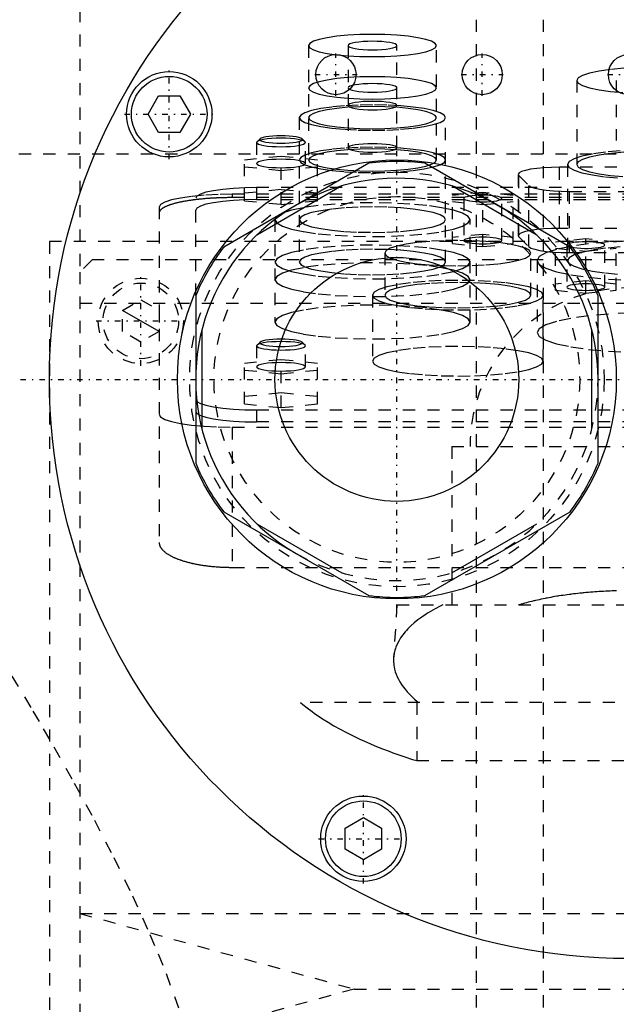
# Model space of a CAD drawing. Extents: x -120 to 120, y -123 to 443.
# Tile 6 of 9: x -50 to -1, y 249 to 330. Entities that reach past the tile are written whole.
import ezdxf

# ---------------------------------------------------------------- set-up
doc = ezdxf.new("R2010")
doc.units = 0
doc.linetypes.add('CENTER', pattern=[1.5, 0.45, -0.5, 0.05, -0.5])
doc.linetypes.add('DASHED', pattern=[2, 1, -1])
for name, color, linetype in [('AM_0', 7, 'CONTINUOUS'), ('AM_10', 7, 'CONTINUOUS'), ('AM_3', 7, 'DASHED'), ('AM_7', 7, 'CENTER')]:
    doc.layers.add(name, color=color, linetype=linetype)

msp = doc.modelspace()

# ---------------------------------------------------------------- linework, layer by layer
at = {"layer": 'AM_0', "color": 7, "linetype": 'CONTINUOUS'}
for p, q in [((-39.404, 321.75), (-38.538, 323.25)), ((-38.538, 323.25), (-36.806, 323.25)), ((-36.806, 323.25), (-35.94, 321.75)), ((-38.538, 320.25), (-39.404, 321.75)), ((-35.94, 321.75), (-36.806, 320.25)), ((-36.806, 320.25), (-38.538, 320.25)), ((-21.296, 317.727), (-33.204, 310.852)), ((-4.796, 310.852), (-16.704, 317.727)), ((-23.509, 315.872), (-30.491, 311.841)), ((-7.509, 311.841), (-14.491, 315.872)), ((-35.5, 306.875), (-35.5, 293.125)), ((-2.5, 293.125), (-2.5, 306.875)), ((-35, 304.031), (-35, 295.969)), ((-3, 295.969), (-3, 304.031)), ((-33.204, 289.148), (-21.296, 282.273)), ((-16.704, 282.273), (-4.796, 289.148)), ((-30.491, 288.159), (-23.509, 284.128)), ((-14.491, 284.128), (-7.509, 288.159)), ((-23.25, 263.194), (-21.75, 264.06)), ((-21.75, 264.06), (-20.25, 263.194)), ((-23.25, 261.462), (-23.25, 263.194)), ((-20.25, 263.194), (-20.25, 261.462)), ((-21.75, 260.596), (-23.25, 261.462)), ((-20.25, 261.462), (-21.75, 260.596))]:
    msp.add_line(p, q, dxfattribs=at)
for centre, radius in [((0, 300), 47.5), ((-24, 325), 1.65), ((-12, 325), 1.65), ((0, 325), 1.65), ((-37.672, 321.75), 3.5), ((-37.672, 321.75), 3.1), ((-19, 300), 18), ((-19, 300), 10), ((-21.75, 262.328), 3.5), ((-21.75, 262.328), 3.1)]:
    msp.add_circle(centre, radius, dxfattribs=at)
for radius, start, end in [(17.875, 82.61986, 97.38014), (16.5, 0, 240), (17.875, 142.61986, 157.38014), (17.875, 22.61986, 37.38014), (17.875, 202.61986, 217.38014), (17.875, 322.61986, 337.38014), (17.875, 262.61986, 277.38014)]:
    msp.add_arc((-19, 300), radius, start, end, dxfattribs=at)
at = {"layer": 'AM_10', "color": 7, "linetype": 'CONTINUOUS'}
msp.add_line((-38.5, 303.934), (-41.5, 305.666), dxfattribs=at)
at = {"layer": 'AM_3', "color": 6, "linetype": 'DASHED'}
for p, q in [((-7, 417.5), (-7, -97.5)), ((-12.5, 405.5), (-12.5, -56.5)), ((-45, 356.3), (-45, 308.8)), ((-26.25, 327.383), (-26.25, 318.001)), ((-23, 327.383), (-23, 318.986)), ((-19, 318.986), (-19, 327.383)), ((-15.75, 318.001), (-15.75, 327.383)), ((-4.25, 324.519), (-4.25, 317.625)), ((-1, 324.519), (-1, 319.595)), ((-27, 321.474), (-27, 309.63)), ((-15, 309.63), (-15, 321.474)), ((-30.469, 319.493), (-30.5, 319.432)), ((-30.5, 319.432), (-30.5, 317.709)), ((-30.223, 319.732), (-30.469, 319.493)), ((-26.531, 319.493), (-26.777, 319.732)), ((-26.5, 317.709), (-26.5, 319.432)), ((-50, 318.5), (50, 318.5)), ((-31.5, 318.019), (-28.5, 318.32)), ((-28.5, 318.32), (-25.5, 318.019)), ((-28.5, 314.359), (-28.5, 318.32)), ((-31.5, 314.66), (-31.5, 318.019)), ((-28.5, 317.117), (-31.5, 317.417)), ((-25.5, 317.417), (-28.5, 317.117)), ((-25.5, 314.66), (-25.5, 318.019)), ((-5.648, 312.382), (-5.648, 317.404)), ((15.048, 317.404), (-5.648, 317.404)), ((-5, 317.625), (-5, 309.747)), ((-9.048, 316.814), (-9.048, 311.791)), ((-8.996, 311.689), (-8.996, 316.711)), ((-8.996, 316.711), (-8.185, 315.912)), ((-8.185, 310.89), (-8.185, 315.912)), ((32.5, 315.182), (-32.5, 315.182)), ((-32.5, 315.182), (-32.5, 314.91)), ((-28.5, 315.563), (-31.5, 315.262)), ((-30.5, 315.733), (-30.5, 314.748)), ((30.5, 315.733), (-30.5, 315.733)), ((-25.5, 315.262), (-28.5, 315.563)), ((-11.95, 315.34), (-14.45, 315.089)), ((-14.45, 311.141), (-14.45, 315.089)), ((-11.95, 310.891), (-11.95, 315.34)), ((-9.45, 315.089), (-11.95, 315.34)), ((-9.45, 311.141), (-9.45, 315.089)), ((-4.837, 315.425), (14.237, 315.425)), ((-4.837, 310.402), (-4.837, 315.425)), ((-38.5, 314.14), (-38.5, 286.634)), ((-35.5, 306.875), (-35.5, 314.865)), ((32.5, 314.91), (-32.5, 314.91)), ((-31.5, 314.66), (-28.5, 314.359)), ((-30.5, 314.748), (30.5, 314.748)), ((-28.5, 314.359), (-25.5, 314.66)), ((-14.45, 314.588), (-11.95, 314.337)), ((-13.5, 314.839), (-13.5, 311.392)), ((-11.95, 314.337), (-9.45, 314.588)), ((-10.4, 311.392), (-10.4, 314.839)), ((-29, 313.103), (-29, 304.706)), ((-13, 304.706), (-13, 313.103)), ((-11.95, 311.893), (-14.45, 311.642)), ((-9.45, 311.642), (-11.95, 311.893)), ((15.048, 312.382), (-5.648, 312.382)), ((-47.497, 311.3), (-47.497, 218.3)), ((47.497, 311.3), (-47.497, 311.3)), ((-14.45, 311.141), (-11.95, 310.891)), ((-11.95, 310.891), (-9.45, 311.141)), ((-8.996, 311.689), (-8.185, 310.89)), ((-3.5, 311.52), (-6, 311.269)), ((-6, 307.321), (-6, 311.269)), ((-5.05, 311.018), (-5.05, 307.572)), ((-5.05, 311.018), (-5.044, 310.995)), ((-3.5, 307.07), (-3.5, 311.52)), ((-1, 311.269), (-3.5, 311.52)), ((-1.95, 307.572), (-1.95, 311.018)), ((-1, 307.321), (-1, 311.269)), ((-20, 310.357), (-20, 306.91)), ((-8, 306.91), (-8, 310.357)), ((-6, 310.768), (-3.5, 310.517)), ((-4.837, 310.402), (14.237, 310.402)), ((-3.5, 310.517), (-1, 310.768)), ((-44, 309.8), (-45, 308.8)), ((43, 309.8), (-44, 309.8)), ((-7.5, 309.747), (-7.5, 303.838)), ((-45, 308.8), (-45, 221.8)), ((-3.5, 308.073), (-6, 307.822)), ((-1, 307.822), (-3.5, 308.073)), ((-21, 306.91), (-21, 301.494)), ((-7, 301.494), (-7, 306.91)), ((-6, 307.321), (-3.5, 307.07)), ((-3.5, 307.07), (-1, 307.321)), ((-45, 306.25), (45, 306.25)), ((-45, 306.25), (0, 306.25)), ((-41.5, 305.666), (-40, 306.532)), ((-40, 306.532), (-38.5, 305.666)), ((-41.5, 303.934), (-41.5, 305.666)), ((-38.5, 305.666), (-38.5, 303.934)), ((-40, 303.068), (-41.5, 303.934)), ((-38.5, 303.934), (-40, 303.068)), ((-30.223, 303.056), (-30.469, 302.817)), ((-26.531, 302.817), (-26.777, 303.056)), ((-30.469, 302.817), (-30.5, 302.756)), ((-30.5, 302.756), (-30.5, 301.032)), ((-26.5, 301.032), (-26.5, 302.756)), ((-31.5, 301.342), (-28.5, 301.643)), ((-31.5, 297.99), (-31.5, 301.342)), ((-28.5, 301.643), (-25.5, 301.342)), ((-28.5, 297.689), (-28.5, 301.643)), ((-25.5, 297.99), (-25.5, 301.342)), ((-28.5, 300.44), (-31.5, 300.741)), ((-25.5, 300.741), (-28.5, 300.44)), ((-28.5, 298.892), (-31.5, 298.591)), ((-25.5, 298.591), (-28.5, 298.892)), ((-31.5, 297.99), (-28.5, 297.689)), ((-28.5, 297.689), (-25.5, 297.99)), ((-30.5, 297.5), (-30.5, 296.515)), ((-30.5, 297.5), (30.5, 297.5)), ((30.5, 296.515), (-30.5, 296.515)), ((-32.5, 296.081), (32.5, 296.081)), ((-32.5, 296.081), (-32.5, 284.586)), ((-14.5, 294.5), (-14.5, 281.5)), ((-14.5, 294.5), (14.5, 294.5)), ((-32.5, 284.586), (32.5, 284.586)), ((-19, 281.5), (-19.272, 277.154)), ((-19, 281.5), (19, 281.5)), ((26.891, 273.5), (-26.891, 273.5)), ((-17.375, 273.5), (-17.375, 268.733)), ((-17.375, 268.733), (17.375, 268.733)), ((-45, 256.2), (-22.5, 250)), ((-45, 256.2), (45, 256.2)), ((-22.5, 250), (-45, 243.8)), ((-22.5, 250), (22.5, 250))]:
    msp.add_line(p, q, dxfattribs=at)
for points in [[(-26.25, 327.383), (-26.149, 327.205), (-25.85, 327.034), (-25.365, 326.876), (-24.712, 326.738), (-23.917, 326.625), (-23.009, 326.541), (-22.024, 326.489), (-21, 326.471), (-19.976, 326.489), (-18.991, 326.541), (-18.083, 326.625), (-17.288, 326.738), (-16.635, 326.876), (-16.15, 327.034), (-15.851, 327.205), (-15.75, 327.383), (-15.851, 327.561), (-16.15, 327.732), (-16.635, 327.889), (-17.288, 328.028), (-18.083, 328.141), (-18.991, 328.225), (-19.976, 328.277), (-21, 328.295), (-22.024, 328.277), (-23.009, 328.225), (-23.917, 328.141), (-24.712, 328.028), (-25.365, 327.889), (-25.85, 327.732), (-26.149, 327.561)], [(-23, 327.383), (-22.962, 327.315), (-22.848, 327.25), (-22.663, 327.19), (-22.414, 327.137), (-22.111, 327.094), (-21.765, 327.062), (-21.39, 327.042), (-21, 327.036), (-20.61, 327.042), (-20.235, 327.062), (-19.889, 327.094), (-19.586, 327.137), (-19.337, 327.19), (-19.152, 327.25), (-19.038, 327.315), (-19, 327.383), (-19.038, 327.451), (-19.152, 327.516), (-19.337, 327.576), (-19.586, 327.628), (-19.889, 327.672), (-20.235, 327.704), (-20.61, 327.723), (-21, 327.73), (-21.39, 327.723), (-21.765, 327.704), (-22.111, 327.672), (-22.414, 327.628), (-22.663, 327.576), (-22.848, 327.516), (-22.962, 327.451)], [(-26.25, 323.91), (-26.149, 323.732), (-25.85, 323.561), (-25.365, 323.403), (-24.712, 323.265), (-23.917, 323.152), (-23.009, 323.068), (-22.024, 323.016), (-21, 322.998), (-19.976, 323.016), (-18.991, 323.068), (-18.083, 323.152), (-17.288, 323.265), (-16.635, 323.403), (-16.15, 323.561), (-15.851, 323.732), (-15.75, 323.91), (-15.851, 324.088), (-16.15, 324.259), (-16.635, 324.416), (-17.288, 324.555), (-18.083, 324.668), (-18.991, 324.752), (-19.976, 324.804), (-21, 324.822), (-22.024, 324.804), (-23.009, 324.752), (-23.917, 324.668), (-24.712, 324.555), (-25.365, 324.416), (-25.85, 324.259), (-26.149, 324.088)], [(-23, 323.91), (-22.962, 323.842), (-22.848, 323.777), (-22.663, 323.717), (-22.414, 323.664), (-22.111, 323.621), (-21.765, 323.589), (-21.39, 323.569), (-21, 323.563), (-20.61, 323.569), (-20.235, 323.589), (-19.889, 323.621), (-19.586, 323.664), (-19.337, 323.717), (-19.152, 323.777), (-19.038, 323.842), (-19, 323.91), (-19.038, 323.978), (-19.152, 324.043), (-19.337, 324.103), (-19.586, 324.155), (-19.889, 324.199), (-20.235, 324.231), (-20.61, 324.251), (-21, 324.257), (-21.39, 324.251), (-21.765, 324.231), (-22.111, 324.199), (-22.414, 324.155), (-22.663, 324.103), (-22.848, 324.043), (-22.962, 323.978)], [(-27, 321.474), (-26.885, 321.271), (-26.543, 321.075), (-25.989, 320.895), (-25.243, 320.737), (-24.333, 320.608), (-23.296, 320.511), (-22.171, 320.452), (-21, 320.432), (-19.829, 320.452), (-18.704, 320.511), (-17.667, 320.608), (-16.757, 320.737), (-16.011, 320.895), (-15.457, 321.075), (-15.115, 321.271), (-15, 321.474), (-15.115, 321.677), (-15.457, 321.873), (-16.011, 322.053), (-16.757, 322.211), (-17.667, 322.34), (-18.704, 322.437), (-19.829, 322.496), (-21, 322.516), (-22.171, 322.496), (-23.296, 322.437), (-24.333, 322.34), (-25.243, 322.211), (-25.989, 322.053), (-26.543, 321.873), (-26.885, 321.677)], [(-26.25, 321.474), (-26.149, 321.296), (-25.85, 321.125), (-25.365, 320.968), (-24.712, 320.829), (-23.917, 320.716), (-23.009, 320.632), (-22.024, 320.58), (-21, 320.562), (-19.976, 320.58), (-18.991, 320.632), (-18.083, 320.716), (-17.288, 320.829), (-16.635, 320.968), (-16.15, 321.125), (-15.851, 321.296), (-15.75, 321.474), (-15.851, 321.652), (-16.15, 321.823), (-16.635, 321.981), (-17.288, 322.119), (-18.083, 322.232), (-18.991, 322.316), (-19.976, 322.368), (-21, 322.386), (-22.024, 322.368), (-23.009, 322.316), (-23.917, 322.232), (-24.712, 322.119), (-25.365, 321.981), (-25.85, 321.823), (-26.149, 321.652)], [(-23, 322.459), (-22.962, 322.391), (-22.848, 322.326), (-22.663, 322.266), (-22.414, 322.213), (-22.111, 322.17), (-21.765, 322.138), (-21.39, 322.118), (-21, 322.112), (-20.61, 322.118), (-20.235, 322.138), (-19.889, 322.17), (-19.586, 322.213), (-19.337, 322.266), (-19.152, 322.326), (-19.038, 322.391), (-19, 322.459), (-19.038, 322.527), (-19.152, 322.592), (-19.337, 322.652), (-19.586, 322.704), (-19.889, 322.748), (-20.235, 322.78), (-20.61, 322.799), (-21, 322.806), (-21.39, 322.799), (-21.765, 322.78), (-22.111, 322.748), (-22.414, 322.704), (-22.663, 322.652), (-22.848, 322.592), (-22.962, 322.527)], [(-26.75, 319.678), (-26.784, 319.738), (-26.883, 319.795), (-27.045, 319.847), (-27.263, 319.893), (-27.528, 319.931), (-27.83, 319.959), (-28.159, 319.976), (-28.5, 319.982), (-28.841, 319.976), (-29.17, 319.959), (-29.472, 319.931), (-29.737, 319.893), (-29.955, 319.847), (-30.117, 319.795), (-30.216, 319.738), (-30.25, 319.678), (-30.216, 319.619), (-30.117, 319.562), (-29.955, 319.51), (-29.737, 319.464), (-29.472, 319.426), (-29.17, 319.398), (-28.841, 319.38), (-28.5, 319.375), (-28.159, 319.38), (-27.83, 319.398), (-27.528, 319.426), (-27.263, 319.464), (-27.045, 319.51), (-26.883, 319.562), (-26.784, 319.619)], [(-27, 318.001), (-26.885, 317.798), (-26.543, 317.602), (-25.989, 317.422), (-25.243, 317.264), (-24.333, 317.135), (-23.296, 317.038), (-22.171, 316.979), (-21, 316.959), (-19.829, 316.979), (-18.704, 317.038), (-17.667, 317.135), (-16.757, 317.264), (-16.011, 317.422), (-15.457, 317.602), (-15.115, 317.798), (-15, 318.001), (-15.115, 318.204), (-15.457, 318.4), (-16.011, 318.58), (-16.757, 318.738), (-17.667, 318.867), (-18.704, 318.964), (-19.829, 319.023), (-21, 319.043), (-22.171, 319.023), (-23.296, 318.964), (-24.333, 318.867), (-25.243, 318.738), (-25.989, 318.58), (-26.543, 318.4), (-26.885, 318.204)], [(-23, 318.986), (-22.962, 318.918), (-22.848, 318.853), (-22.663, 318.793), (-22.414, 318.74), (-22.111, 318.697), (-21.765, 318.665), (-21.39, 318.645), (-21, 318.639), (-20.61, 318.645), (-20.235, 318.665), (-19.889, 318.697), (-19.586, 318.74), (-19.337, 318.793), (-19.152, 318.853), (-19.038, 318.918), (-19, 318.986), (-19.038, 319.054), (-19.152, 319.119), (-19.337, 319.179), (-19.586, 319.231), (-19.889, 319.275), (-20.235, 319.307), (-20.61, 319.326), (-21, 319.333), (-21.39, 319.326), (-21.765, 319.307), (-22.111, 319.275), (-22.414, 319.231), (-22.663, 319.179), (-22.848, 319.119), (-22.962, 319.054)], [(-26.25, 318.001), (-26.149, 317.823), (-25.85, 317.652), (-25.365, 317.495), (-24.712, 317.356), (-23.917, 317.243), (-23.009, 317.159), (-22.024, 317.107), (-21, 317.089), (-19.976, 317.107), (-18.991, 317.159), (-18.083, 317.243), (-17.288, 317.356), (-16.635, 317.495), (-16.15, 317.652), (-15.851, 317.823), (-15.75, 318.001), (-15.851, 318.179), (-16.15, 318.35), (-16.635, 318.508), (-17.288, 318.646), (-18.083, 318.759), (-18.991, 318.843), (-19.976, 318.895), (-21, 318.913), (-22.024, 318.895), (-23.009, 318.843), (-23.917, 318.759), (-24.712, 318.646), (-25.365, 318.508), (-25.85, 318.35), (-26.149, 318.179)], [(-26.5, 317.709), (-26.538, 317.777), (-26.652, 317.842), (-26.837, 317.902), (-27.086, 317.954), (-27.389, 317.998), (-27.735, 318.03), (-28.11, 318.049), (-28.5, 318.056), (-28.89, 318.049), (-29.265, 318.03), (-29.611, 317.998), (-29.914, 317.954), (-30.163, 317.902), (-30.348, 317.842), (-30.462, 317.777), (-30.5, 317.709), (-30.462, 317.641), (-30.348, 317.576), (-30.163, 317.516), (-29.914, 317.463), (-29.611, 317.42), (-29.265, 317.388), (-28.89, 317.368), (-28.5, 317.362), (-28.11, 317.368), (-27.735, 317.388), (-27.389, 317.42), (-27.086, 317.463), (-26.837, 317.516), (-26.652, 317.576), (-26.538, 317.641)], [(-29, 313.103), (-28.846, 312.832), (-28.391, 312.572), (-27.652, 312.331), (-26.657, 312.121), (-25.445, 311.948), (-24.061, 311.82), (-22.561, 311.741), (-21, 311.714), (-19.439, 311.741), (-17.939, 311.82), (-16.555, 311.948), (-15.343, 312.121), (-14.348, 312.331), (-13.609, 312.572), (-13.154, 312.832), (-13, 313.103), (-13.154, 313.374), (-13.609, 313.635), (-14.348, 313.875), (-15.343, 314.085), (-16.555, 314.258), (-17.939, 314.387), (-19.439, 314.466), (-21, 314.492), (-22.561, 314.466), (-24.061, 314.387), (-25.445, 314.258), (-26.657, 314.085), (-27.652, 313.875), (-28.391, 313.635), (-28.846, 313.374)], [(-27, 313.103), (-26.885, 312.9), (-26.543, 312.704), (-25.989, 312.524), (-25.243, 312.366), (-24.333, 312.237), (-23.296, 312.141), (-22.171, 312.081), (-21, 312.061), (-19.829, 312.081), (-18.704, 312.141), (-17.667, 312.237), (-16.757, 312.366), (-16.011, 312.524), (-15.457, 312.704), (-15.115, 312.9), (-15, 313.103), (-15.115, 313.306), (-15.457, 313.502), (-16.011, 313.682), (-16.757, 313.84), (-17.667, 313.969), (-18.704, 314.066), (-19.829, 314.125), (-21, 314.145), (-22.171, 314.125), (-23.296, 314.066), (-24.333, 313.969), (-25.243, 313.84), (-25.989, 313.682), (-26.543, 313.502), (-26.885, 313.306)], [(-29, 309.63), (-28.846, 309.359), (-28.391, 309.099), (-27.652, 308.858), (-26.657, 308.648), (-25.445, 308.475), (-24.061, 308.347), (-22.561, 308.268), (-21, 308.241), (-19.439, 308.268), (-17.939, 308.347), (-16.555, 308.475), (-15.343, 308.648), (-14.348, 308.858), (-13.609, 309.099), (-13.154, 309.359), (-13, 309.63), (-13.154, 309.901), (-13.609, 310.162), (-14.348, 310.402), (-15.343, 310.613), (-16.555, 310.785), (-17.939, 310.914), (-19.439, 310.993), (-21, 311.019), (-22.561, 310.993), (-24.061, 310.914), (-25.445, 310.785), (-26.657, 310.613), (-27.652, 310.402), (-28.391, 310.162), (-28.846, 309.901)], [(-20, 310.357), (-19.885, 310.154), (-19.543, 309.958), (-18.989, 309.778), (-18.243, 309.62), (-17.333, 309.491), (-16.296, 309.394), (-15.171, 309.335), (-14, 309.315), (-12.829, 309.335), (-11.704, 309.394), (-10.667, 309.491), (-9.757, 309.62), (-9.011, 309.778), (-8.457, 309.958), (-8.115, 310.154), (-8, 310.357), (-8.115, 310.56), (-8.457, 310.756), (-9.011, 310.936), (-9.757, 311.094), (-10.667, 311.223), (-11.704, 311.32), (-12.829, 311.379), (-14, 311.399), (-15.171, 311.379), (-16.296, 311.32), (-17.333, 311.223), (-18.243, 311.094), (-18.989, 310.936), (-19.543, 310.756), (-19.885, 310.56)], [(-10.4, 311.392), (-10.43, 311.444), (-10.518, 311.495), (-10.661, 311.541), (-10.854, 311.582), (-11.089, 311.616), (-11.357, 311.641), (-11.648, 311.656), (-11.95, 311.661), (-12.252, 311.656), (-12.543, 311.641), (-12.811, 311.616), (-13.046, 311.582), (-13.239, 311.541), (-13.382, 311.495), (-13.47, 311.444), (-13.5, 311.392), (-13.47, 311.339), (-13.382, 311.289), (-13.239, 311.242), (-13.046, 311.202), (-12.811, 311.168), (-12.543, 311.143), (-12.252, 311.128), (-11.95, 311.123), (-11.648, 311.128), (-11.357, 311.143), (-11.089, 311.168), (-10.854, 311.202), (-10.661, 311.242), (-10.518, 311.289), (-10.43, 311.339)], [(-27, 309.63), (-26.885, 309.427), (-26.543, 309.231), (-25.989, 309.051), (-25.243, 308.893), (-24.333, 308.764), (-23.296, 308.668), (-22.171, 308.608), (-21, 308.588), (-19.829, 308.608), (-18.704, 308.668), (-17.667, 308.764), (-16.757, 308.893), (-16.011, 309.051), (-15.457, 309.231), (-15.115, 309.427), (-15, 309.63), (-15.115, 309.833), (-15.457, 310.029), (-16.011, 310.209), (-16.757, 310.367), (-17.667, 310.496), (-18.704, 310.593), (-19.829, 310.652), (-21, 310.672), (-22.171, 310.652), (-23.296, 310.593), (-24.333, 310.496), (-25.243, 310.367), (-25.989, 310.209), (-26.543, 310.029), (-26.885, 309.833)], [(-29, 308.179), (-28.846, 307.908), (-28.391, 307.648), (-27.652, 307.408), (-26.657, 307.197), (-25.445, 307.024), (-24.061, 306.896), (-22.561, 306.817), (-21, 306.79), (-19.439, 306.817), (-17.939, 306.896), (-16.555, 307.024), (-15.343, 307.197), (-14.348, 307.408), (-13.609, 307.648), (-13.154, 307.908), (-13, 308.179), (-13.154, 308.45), (-13.609, 308.711), (-14.348, 308.951), (-15.343, 309.162), (-16.555, 309.334), (-17.939, 309.463), (-19.439, 309.542), (-21, 309.568), (-22.561, 309.542), (-24.061, 309.463), (-25.445, 309.334), (-26.657, 309.162), (-27.652, 308.951), (-28.391, 308.711), (-28.846, 308.45)], [(-21, 306.91), (-20.865, 306.673), (-20.467, 306.445), (-19.82, 306.235), (-18.95, 306.051), (-17.889, 305.9), (-16.679, 305.787), (-15.366, 305.718), (-14, 305.695), (-12.634, 305.718), (-11.321, 305.787), (-10.111, 305.9), (-9.05, 306.051), (-8.18, 306.235), (-7.533, 306.445), (-7.135, 306.673), (-7, 306.91), (-7.135, 307.147), (-7.533, 307.375), (-8.18, 307.586), (-9.05, 307.77), (-10.111, 307.921), (-11.321, 308.033), (-12.634, 308.102), (-14, 308.126), (-15.366, 308.102), (-16.679, 308.033), (-17.889, 307.921), (-18.95, 307.77), (-19.82, 307.586), (-20.467, 307.375), (-20.865, 307.147)], [(-20, 306.91), (-19.885, 306.707), (-19.543, 306.511), (-18.989, 306.331), (-18.243, 306.173), (-17.333, 306.044), (-16.296, 305.948), (-15.171, 305.888), (-14, 305.868), (-12.829, 305.888), (-11.704, 305.948), (-10.667, 306.044), (-9.757, 306.173), (-9.011, 306.331), (-8.457, 306.511), (-8.115, 306.707), (-8, 306.91), (-8.115, 307.113), (-8.457, 307.309), (-9.011, 307.489), (-9.757, 307.647), (-10.667, 307.777), (-11.704, 307.873), (-12.829, 307.932), (-14, 307.952), (-15.171, 307.932), (-16.296, 307.873), (-17.333, 307.777), (-18.243, 307.647), (-18.989, 307.489), (-19.543, 307.309), (-19.885, 307.113)], [(-1.95, 307.572), (-1.98, 307.624), (-2.068, 307.675), (-2.211, 307.721), (-2.404, 307.762), (-2.639, 307.795), (-2.907, 307.82), (-3.198, 307.836), (-3.5, 307.841), (-3.802, 307.836), (-4.093, 307.82), (-4.361, 307.795), (-4.596, 307.762), (-4.789, 307.721), (-4.932, 307.675), (-5.02, 307.624), (-5.05, 307.572), (-5.02, 307.519), (-4.932, 307.469), (-4.789, 307.422), (-4.596, 307.381), (-4.361, 307.348), (-4.093, 307.323), (-3.802, 307.308), (-3.5, 307.302), (-3.198, 307.308), (-2.907, 307.323), (-2.639, 307.348), (-2.404, 307.381), (-2.211, 307.422), (-2.068, 307.469), (-1.98, 307.519)], [(-29, 304.706), (-28.846, 304.435), (-28.391, 304.175), (-27.652, 303.935), (-26.657, 303.724), (-25.445, 303.551), (-24.061, 303.423), (-22.561, 303.344), (-21, 303.317), (-19.439, 303.344), (-17.939, 303.423), (-16.555, 303.551), (-15.343, 303.724), (-14.348, 303.935), (-13.609, 304.175), (-13.154, 304.435), (-13, 304.706), (-13.154, 304.977), (-13.609, 305.238), (-14.348, 305.478), (-15.343, 305.689), (-16.555, 305.861), (-17.939, 305.99), (-19.439, 306.069), (-21, 306.096), (-22.561, 306.069), (-24.061, 305.99), (-25.445, 305.861), (-26.657, 305.689), (-27.652, 305.478), (-28.391, 305.238), (-28.846, 304.977)], [(-21, 301.494), (-20.865, 301.257), (-20.467, 301.029), (-19.82, 300.819), (-18.95, 300.634), (-17.889, 300.483), (-16.679, 300.371), (-15.366, 300.302), (-14, 300.278), (-12.634, 300.302), (-11.321, 300.371), (-10.111, 300.483), (-9.05, 300.634), (-8.18, 300.819), (-7.533, 301.029), (-7.135, 301.257), (-7, 301.494), (-7.135, 301.731), (-7.533, 301.959), (-8.18, 302.169), (-9.05, 302.353), (-10.111, 302.505), (-11.321, 302.617), (-12.634, 302.686), (-14, 302.71), (-15.366, 302.686), (-16.679, 302.617), (-17.889, 302.505), (-18.95, 302.353), (-19.82, 302.169), (-20.467, 301.959), (-20.865, 301.731)]]:
    msp.add_lwpolyline(points, close=True, dxfattribs=at)
for points in [[(-0.392, 325.522), (-1.472, 325.422), (-2.419, 325.287), (-3.197, 325.122), (-3.774, 324.934), (-4.13, 324.731), (-4.25, 324.519), (-4.13, 324.307), (-3.774, 324.104), (-3.197, 323.916), (-2.419, 323.752), (-1.472, 323.617), (-0.392, 323.516)], [(-30.5, 319.432), (-30.462, 319.364), (-30.348, 319.299), (-30.163, 319.239), (-29.914, 319.187), (-29.611, 319.143), (-29.265, 319.111), (-28.89, 319.092), (-28.5, 319.085), (-28.11, 319.092), (-27.735, 319.111), (-27.389, 319.143), (-27.086, 319.187), (-26.837, 319.239), (-26.652, 319.299), (-26.538, 319.364), (-26.5, 319.432), (-26.538, 319.5), (-26.652, 319.565), (-26.837, 319.625), (-27.086, 319.678), (-27.389, 319.721), (-27.735, 319.753), (-28.11, 319.773), (-28.5, 319.78)], [(-28.5, 319.78), (-28.896, 319.773), (-29.275, 319.752), (-29.625, 319.719), (-29.93, 319.675), (-30.178, 319.621), (-30.36, 319.56), (-30.469, 319.493)], [(-0.679, 318.749), (-1.889, 318.636), (-2.95, 318.485), (-3.82, 318.301), (-4.467, 318.091), (-4.865, 317.863), (-5, 317.625), (-4.865, 317.388), (-4.467, 317.16), (-3.82, 316.95), (-2.95, 316.766), (-1.889, 316.615), (-0.679, 316.502)], [(-0.392, 318.628), (-1.472, 318.528), (-2.419, 318.393), (-3.197, 318.228), (-3.774, 318.041), (-4.13, 317.837), (-4.25, 317.625), (-4.13, 317.414), (-3.774, 317.21), (-3.197, 317.023), (-2.419, 316.858), (-1.472, 316.723), (-0.392, 316.623)], [(-5.648, 317.404), (-6.303, 317.393), (-6.934, 317.36), (-7.516, 317.307), (-8.029, 317.235), (-8.452, 317.148), (-8.77, 317.048), (-8.971, 316.939), (-9.047, 316.825), (-8.996, 316.711)], [(-8.185, 315.912), (-8.002, 315.799), (-7.693, 315.695), (-7.271, 315.603), (-6.752, 315.527), (-6.158, 315.471), (-5.511, 315.436), (-4.837, 315.425)], [(-32.5, 315.182), (-33.671, 315.162), (-34.796, 315.103), (-35.833, 315.007), (-36.743, 314.877), (-37.489, 314.719), (-38.043, 314.539), (-38.385, 314.344), (-38.5, 314.14)], [(-30.5, 315.733), (-31.475, 315.716), (-32.413, 315.667), (-33.278, 315.587), (-34.036, 315.479), (-34.657, 315.347), (-35.119, 315.197), (-35.404, 315.034), (-35.5, 314.865)], [(-10.489, 314.749), (-10.417, 314.799), (-10.402, 314.851), (-10.445, 314.903), (-10.543, 314.952), (-10.695, 314.997), (-10.893, 315.036), (-11.131, 315.067), (-11.399, 315.09), (-11.688, 315.104), (-11.986, 315.108), (-12.283, 315.102), (-12.568, 315.086), (-12.83, 315.06), (-13.059, 315.027), (-13.246, 314.986), (-13.385, 314.94), (-13.471, 314.89), (-13.5, 314.839)], [(-30.5, 314.748), (-31.475, 314.732), (-32.413, 314.682), (-33.278, 314.602), (-34.036, 314.494), (-34.657, 314.362), (-35.119, 314.212), (-35.404, 314.049), (-35.5, 313.88)], [(-13.5, 314.839), (-13.47, 314.786), (-13.381, 314.735), (-13.237, 314.689), (-13.042, 314.648), (-12.806, 314.614), (-12.536, 314.59), (-12.244, 314.574)], [(-12.244, 314.574), (-11.931, 314.57), (-11.619, 314.576), (-11.32, 314.593), (-11.047, 314.62), (-10.812, 314.656), (-10.623, 314.7), (-10.489, 314.749)], [(-5.648, 312.382), (-6.303, 312.371), (-6.934, 312.338), (-7.516, 312.285), (-8.029, 312.213), (-8.452, 312.125), (-8.77, 312.025), (-8.971, 311.916), (-9.047, 311.803), (-8.996, 311.689)], [(0.147, 311.365), (-1.635, 311.271), (-3.278, 311.119), (-4.718, 310.914), (-5.899, 310.664), (-6.777, 310.378), (-7.317, 310.069), (-7.5, 309.747), (-7.317, 309.425), (-6.777, 309.116), (-5.899, 308.831), (-4.718, 308.581), (-3.278, 308.375), (-1.635, 308.223), (0.147, 308.129)], [(-4.862, 310.89), (-4.689, 310.846), (-4.468, 310.808), (-4.209, 310.779), (-3.922, 310.759), (-3.618, 310.75), (-3.309, 310.751), (-3.008, 310.763), (-2.726, 310.785), (-2.475, 310.816), (-2.265, 310.856), (-2.104, 310.901), (-1.998, 310.952), (-1.952, 311.005), (-1.967, 311.058), (-2.043, 311.11), (-2.177, 311.159), (-2.363, 311.201), (-2.595, 311.237), (-2.862, 311.264), (-3.154, 311.281), (-3.461, 311.287), (-3.769, 311.284), (-4.066, 311.269), (-4.341, 311.245), (-4.582, 311.211), (-4.781, 311.17), (-4.928, 311.123), (-5.019, 311.072), (-5.05, 311.018)], [(-5.044, 310.995), (-4.985, 310.941), (-4.862, 310.89)], [(-8.185, 310.89), (-8.002, 310.777), (-7.693, 310.672), (-7.271, 310.58), (-6.752, 310.505), (-6.158, 310.448), (-5.511, 310.414), (-4.837, 310.402)], [(-0.679, 310.87), (-1.889, 310.758), (-2.95, 310.607), (-3.82, 310.422), (-4.467, 310.212), (-4.865, 309.984), (-5, 309.747), (-4.865, 309.51), (-4.467, 309.282), (-3.82, 309.072), (-2.95, 308.888), (-1.889, 308.736), (-0.679, 308.624)], [(0.147, 305.456), (-1.635, 305.362), (-3.278, 305.21), (-4.718, 305.005), (-5.899, 304.755), (-6.777, 304.469), (-7.317, 304.16), (-7.5, 303.838), (-7.317, 303.516), (-6.777, 303.207), (-5.899, 302.922), (-4.718, 302.672), (-3.278, 302.466), (-1.635, 302.314), (0.147, 302.22)], [(-28.5, 303.103), (-28.896, 303.096), (-29.275, 303.076), (-29.625, 303.043), (-29.93, 302.999), (-30.178, 302.945), (-30.36, 302.883), (-30.469, 302.817)], [(-30.223, 303.056), (-30.25, 302.997), (-30.211, 302.938), (-30.108, 302.882), (-29.945, 302.83), (-29.727, 302.785), (-29.463, 302.748), (-29.163, 302.721), (-28.838, 302.704), (-28.5, 302.698), (-28.162, 302.704), (-27.837, 302.721), (-27.537, 302.748), (-27.273, 302.785), (-27.055, 302.83), (-26.892, 302.882), (-26.789, 302.938), (-26.75, 302.997), (-26.777, 303.056)], [(-26.777, 303.056), (-26.872, 303.114), (-27.032, 303.167), (-27.249, 303.214), (-27.516, 303.253), (-27.821, 303.282), (-28.154, 303.3), (-28.5, 303.306), (-28.846, 303.3), (-29.179, 303.282), (-29.484, 303.253), (-29.751, 303.214), (-29.968, 303.167), (-30.128, 303.114), (-30.223, 303.056)], [(-26.531, 302.817), (-26.64, 302.883), (-26.822, 302.945), (-27.07, 302.999), (-27.375, 303.043), (-27.725, 303.076), (-28.104, 303.096), (-28.5, 303.103)], [(-30.5, 302.756), (-30.462, 302.688), (-30.349, 302.624), (-30.167, 302.564), (-29.921, 302.511), (-29.62, 302.468), (-29.278, 302.436), (-28.906, 302.416), (-28.518, 302.408), (-28.13, 302.414), (-27.755, 302.433), (-27.409, 302.465), (-27.105, 302.507), (-26.853, 302.559), (-26.665, 302.618), (-26.545, 302.682), (-26.5, 302.75), (-26.531, 302.817)], [(-28.5, 301.38), (-28.89, 301.373), (-29.265, 301.353), (-29.611, 301.321), (-29.914, 301.278), (-30.163, 301.225), (-30.348, 301.165), (-30.462, 301.1), (-30.5, 301.032), (-30.462, 300.965), (-30.348, 300.899), (-30.163, 300.839), (-29.914, 300.787), (-29.611, 300.744), (-29.265, 300.711), (-28.89, 300.692), (-28.5, 300.685), (-28.11, 300.692), (-27.735, 300.711), (-27.389, 300.744), (-27.086, 300.787), (-26.837, 300.839), (-26.652, 300.899), (-26.538, 300.965), (-26.5, 301.032)], [(-26.5, 301.032), (-26.538, 301.1), (-26.652, 301.165), (-26.837, 301.225), (-27.086, 301.278), (-27.389, 301.321), (-27.735, 301.353), (-28.11, 301.373), (-28.5, 301.38)], [(-35.5, 298.368), (-35.404, 298.199), (-35.119, 298.036), (-34.657, 297.886), (-34.036, 297.754), (-33.278, 297.646), (-32.413, 297.566), (-31.475, 297.517), (-30.5, 297.5)], [(-35.5, 297.383), (-35.404, 297.214), (-35.119, 297.051), (-34.657, 296.901), (-34.036, 296.769), (-33.278, 296.662), (-32.413, 296.581), (-31.475, 296.532), (-30.5, 296.515)], [(-38.5, 297.123), (-38.385, 296.92), (-38.043, 296.724), (-37.489, 296.544), (-36.743, 296.386), (-35.833, 296.257), (-34.796, 296.16), (-33.671, 296.101), (-32.5, 296.081)]]:
    msp.add_lwpolyline(points, dxfattribs=at)
for points in [[(-32.5, 314.91, 0), (-32.542, 314.91, 0), (-32.626, 314.909, 0), (-32.711, 314.909, 0), (-32.753, 314.909, 0), (-32.795, 314.908, 0), (-32.881, 314.907, 0), (-32.966, 314.906, 0), (-33.052, 314.904, 0), (-33.137, 314.903, 0), (-33.223, 314.901, 0), (-33.266, 314.9, 0), (-33.309, 314.898, 0), (-33.396, 314.896, 0), (-33.482, 314.893, 0), (-33.568, 314.89, 0), (-33.654, 314.887, 0), (-33.74, 314.883, 0), (-33.783, 314.881, 0), (-33.826, 314.879, 0), (-33.912, 314.875, 0), (-33.998, 314.87, 0), (-34.041, 314.868, 0), (-34.083, 314.866, 0), (-34.168, 314.861, 0), (-34.253, 314.855, 0), (-34.296, 314.853, 0), (-34.338, 314.85, 0), (-34.422, 314.844, 0), (-34.506, 314.838, 0), (-34.59, 314.832, 0), (-34.673, 314.825, 0), (-34.756, 314.818, 0), (-34.797, 314.815, 0), (-34.838, 314.811, 0), (-34.919, 314.804, 0), (-35.001, 314.796, 0), (-35.081, 314.789, 0), (-35.161, 314.781, 0), (-35.24, 314.772, 0), (-35.28, 314.768, 0), (-35.319, 314.764, 0), (-35.397, 314.755, 0), (-35.474, 314.746, 0), (-35.551, 314.737, 0), (-35.626, 314.727, 0), (-35.701, 314.717, 0), (-35.738, 314.713, 0), (-35.775, 314.708, 0), (-35.849, 314.697, 0), (-35.921, 314.687, 0), (-35.992, 314.677, 0), (-36.063, 314.666, 0), (-36.133, 314.655, 0), (-36.167, 314.65, 0), (-36.201, 314.644, 0), (-36.269, 314.633, 0), (-36.336, 314.621, 0), (-36.401, 314.61, 0), (-36.466, 314.598, 0), (-36.529, 314.586, 0), (-36.561, 314.58, 0), (-36.592, 314.574, 0), (-36.653, 314.562, 0), (-36.714, 314.55, 0), (-36.743, 314.544, 0), (-36.773, 314.537, 0), (-36.832, 314.525, 0), (-36.89, 314.512, 0), (-36.918, 314.505, 0), (-36.947, 314.499, 0), (-37.004, 314.485, 0), (-37.06, 314.472, 0), (-37.115, 314.458, 0), (-37.17, 314.444, 0), (-37.224, 314.43, 0), (-37.25, 314.423, 0), (-37.277, 314.415, 0), (-37.329, 314.401, 0), (-37.38, 314.386, 0), (-37.43, 314.371, 0), (-37.48, 314.356, 0), (-37.528, 314.34, 0), (-37.552, 314.332, 0), (-37.576, 314.325, 0), (-37.622, 314.309, 0), (-37.668, 314.293, 0), (-37.712, 314.277, 0), (-37.755, 314.26, 0), (-37.797, 314.244, 0), (-37.818, 314.236, 0), (-37.839, 314.227, 0), (-37.878, 314.211, 0), (-37.917, 314.194, 0), (-37.955, 314.177, 0), (-37.991, 314.16, 0), (-38.026, 314.142, 0), (-38.044, 314.134, 0), (-38.06, 314.125, 0), (-38.093, 314.107, 0), (-38.125, 314.09, 0), (-38.155, 314.072, 0), (-38.184, 314.054, 0), (-38.212, 314.036, 0), (-38.225, 314.027, 0), (-38.238, 314.018, 0), (-38.264, 314, 0), (-38.288, 313.982, 0), (-38.299, 313.973, 0), (-38.31, 313.964, 0), (-38.332, 313.946, 0), (-38.352, 313.928, 0), (-38.361, 313.919, 0), (-38.371, 313.909, 0), (-38.388, 313.891, 0), (-38.404, 313.873, 0), (-38.419, 313.854, 0), (-38.433, 313.836, 0), (-38.445, 313.818, 0), (-38.451, 313.808, 0), (-38.456, 313.799, 0), (-38.466, 313.781, 0), (-38.475, 313.762, 0), (-38.482, 313.744, 0), (-38.488, 313.726, 0), (-38.493, 313.708, 0), (-38.495, 313.699, 0), (-38.496, 313.689, 0), (-38.499, 313.671, 0), (-38.5, 313.653, 0), (-38.5, 313.644, 0)], [(-62.647, 295.09, 0), (-61.932, 293.934, 0), (-60.451, 291.556, 0), (-58.909, 289.094, 0), (-58.116, 287.833, 0), (-57.312, 286.552, 0), (-55.67, 283.934, 0), (-53.993, 281.246, 0), (-52.291, 278.491, 0), (-50.575, 275.673, 0), (-48.856, 272.797, 0), (-47.999, 271.339, 0), (-47.146, 269.867, 0), (-45.46, 266.885, 0), (-43.812, 263.855, 0), (-42.218, 260.779, 0), (-40.694, 257.657, 0), (-39.259, 254.488, 0), (-38.581, 252.886, 0), (-37.933, 251.271, 0), (-36.739, 248.004, 0), (-35.699, 244.683, 0), (-35.246, 243.002, 0)], [(-38.5, 286.634, 0), (-38.5, 286.62, 0), (-38.499, 286.592, 0), (-38.496, 286.563, 0), (-38.495, 286.549, 0), (-38.493, 286.535, 0), (-38.488, 286.506, 0), (-38.482, 286.478, 0), (-38.475, 286.449, 0), (-38.467, 286.42, 0), (-38.457, 286.391, 0), (-38.452, 286.377, 0), (-38.446, 286.362, 0), (-38.434, 286.333, 0), (-38.42, 286.304, 0), (-38.405, 286.275, 0), (-38.389, 286.246, 0), (-38.372, 286.217, 0), (-38.363, 286.203, 0), (-38.354, 286.188, 0), (-38.334, 286.159, 0), (-38.313, 286.13, 0), (-38.301, 286.116, 0), (-38.29, 286.101, 0), (-38.266, 286.073, 0), (-38.241, 286.044, 0), (-38.228, 286.03, 0), (-38.215, 286.015, 0), (-38.188, 285.987, 0), (-38.159, 285.958, 0), (-38.129, 285.93, 0), (-38.098, 285.902, 0), (-38.065, 285.874, 0), (-38.048, 285.86, 0), (-38.032, 285.846, 0), (-37.997, 285.818, 0), (-37.961, 285.791, 0), (-37.923, 285.764, 0), (-37.885, 285.736, 0), (-37.845, 285.709, 0), (-37.825, 285.696, 0), (-37.805, 285.683, 0), (-37.763, 285.656, 0), (-37.72, 285.63, 0), (-37.676, 285.604, 0), (-37.631, 285.578, 0), (-37.584, 285.552, 0), (-37.561, 285.54, 0), (-37.537, 285.527, 0), (-37.489, 285.502, 0), (-37.44, 285.477, 0), (-37.39, 285.453, 0), (-37.339, 285.429, 0), (-37.287, 285.405, 0), (-37.261, 285.393, 0), (-37.234, 285.381, 0), (-37.181, 285.358, 0), (-37.126, 285.335, 0), (-37.071, 285.313, 0), (-37.015, 285.291, 0), (-36.959, 285.269, 0), (-36.93, 285.258, 0), (-36.902, 285.247, 0), (-36.844, 285.226, 0), (-36.785, 285.205, 0), (-36.756, 285.195, 0), (-36.726, 285.185, 0), (-36.666, 285.165, 0), (-36.605, 285.145, 0), (-36.574, 285.135, 0), (-36.543, 285.125, 0), (-36.479, 285.106, 0), (-36.415, 285.086, 0), (-36.349, 285.067, 0), (-36.283, 285.048, 0), (-36.215, 285.03, 0), (-36.181, 285.021, 0), (-36.147, 285.012, 0), (-36.077, 284.994, 0), (-36.007, 284.976, 0), (-35.935, 284.958, 0), (-35.863, 284.941, 0), (-35.79, 284.925, 0), (-35.753, 284.916, 0), (-35.716, 284.908, 0), (-35.641, 284.892, 0), (-35.565, 284.876, 0), (-35.488, 284.861, 0), (-35.411, 284.846, 0), (-35.333, 284.831, 0), (-35.294, 284.824, 0), (-35.254, 284.817, 0), (-35.175, 284.803, 0), (-35.094, 284.79, 0), (-35.014, 284.776, 0), (-34.932, 284.764, 0), (-34.851, 284.752, 0), (-34.809, 284.746, 0), (-34.768, 284.74, 0), (-34.685, 284.728, 0), (-34.602, 284.717, 0), (-34.518, 284.707, 0), (-34.434, 284.697, 0), (-34.349, 284.687, 0), (-34.306, 284.682, 0), (-34.264, 284.678, 0), (-34.178, 284.669, 0), (-34.093, 284.66, 0), (-34.05, 284.656, 0), (-34.007, 284.653, 0), (-33.921, 284.645, 0), (-33.834, 284.638, 0), (-33.791, 284.635, 0), (-33.748, 284.631, 0), (-33.661, 284.625, 0), (-33.575, 284.62, 0), (-33.488, 284.614, 0), (-33.401, 284.61, 0), (-33.315, 284.605, 0), (-33.271, 284.603, 0), (-33.228, 284.601, 0), (-33.142, 284.598, 0), (-33.055, 284.595, 0), (-32.969, 284.593, 0), (-32.883, 284.59, 0), (-32.797, 284.589, 0), (-32.755, 284.588, 0), (-32.712, 284.587, 0), (-32.627, 284.587, 0), (-32.542, 284.586, 0), (-32.5, 284.586, 0)], [(-0.974, 282.659, 0), (-1.152, 282.655, 0), (-1.331, 282.649, 0), (-1.509, 282.642, 0), (-1.598, 282.639, 0), (-1.687, 282.635, 0), (-1.865, 282.627, 0), (-2.043, 282.618, 0), (-2.222, 282.608, 0), (-2.4, 282.598, 0), (-2.577, 282.586, 0), (-2.666, 282.58, 0), (-2.755, 282.574, 0), (-2.932, 282.561, 0), (-3.109, 282.547, 0), (-3.286, 282.532, 0), (-3.462, 282.516, 0), (-3.638, 282.5, 0), (-3.726, 282.491, 0), (-3.814, 282.483, 0), (-3.989, 282.465, 0), (-4.163, 282.446, 0), (-4.337, 282.426, 0), (-4.51, 282.405, 0), (-4.682, 282.384, 0), (-4.768, 282.373, 0), (-4.854, 282.362, 0), (-5.025, 282.339, 0), (-5.195, 282.315, 0), (-5.365, 282.291, 0), (-5.533, 282.265, 0), (-5.701, 282.239, 0), (-5.784, 282.226, 0), (-5.867, 282.212, 0), (-6.033, 282.184, 0), (-6.198, 282.156, 0), (-6.28, 282.141, 0), (-6.361, 282.127, 0), (-6.524, 282.097, 0), (-6.685, 282.066, 0), (-6.766, 282.05, 0), (-6.846, 282.035, 0), (-7.005, 282.002, 0), (-7.163, 281.97, 0), (-7.32, 281.936, 0), (-7.475, 281.902, 0), (-7.629, 281.866, 0), (-7.706, 281.849, 0), (-7.782, 281.831, 0), (-7.934, 281.794, 0), (-8.084, 281.757, 0), (-8.233, 281.719, 0), (-8.38, 281.681, 0), (-8.526, 281.642, 0), (-8.598, 281.622, 0), (-8.67, 281.602, 0), (-8.813, 281.562, 0), (-8.954, 281.521, 0), (-9.024, 281.5, 0)], [(-15.238, 281.5, 0), (-15.449, 281.396, 0), (-15.856, 281.183, 0), (-16.244, 280.964, 0), (-16.429, 280.852, 0), (-16.61, 280.739, 0), (-16.954, 280.508, 0), (-17.275, 280.273, 0), (-17.573, 280.034, 0), (-17.847, 279.791, 0), (-18.096, 279.544, 0), (-18.212, 279.421, 0), (-18.322, 279.296, 0), (-18.522, 279.046, 0), (-18.698, 278.795, 0), (-18.849, 278.543, 0), (-18.977, 278.292, 0), (-19.08, 278.043, 0), (-19.124, 277.918, 0), (-19.162, 277.794, 0), (-19.222, 277.541, 0), (-19.261, 277.284, 0), (-19.272, 277.154, 0)], [(-19.272, 277.154, 0), (-19.276, 277.053, 0), (-19.275, 276.85, 0), (-19.26, 276.646, 0), (-19.247, 276.543, 0), (-19.231, 276.44, 0), (-19.187, 276.234, 0), (-19.129, 276.027, 0), (-19.057, 275.819, 0), (-18.97, 275.612, 0), (-18.868, 275.404, 0), (-18.812, 275.301, 0), (-18.752, 275.198, 0), (-18.622, 274.992, 0), (-18.478, 274.787, 0), (-18.32, 274.583, 0), (-18.148, 274.381, 0), (-17.963, 274.181, 0), (-17.865, 274.082, 0), (-17.764, 273.984, 0), (-17.553, 273.788, 0), (-17.33, 273.595, 0), (-17.213, 273.5, 0)], [(-26.891, 273.5, 0), (-26.716, 273.351, 0), (-26.347, 273.054, 0), (-25.954, 272.758, 0), (-25.75, 272.61, 0), (-25.539, 272.463, 0), (-25.101, 272.17, 0), (-24.642, 271.88, 0), (-24.16, 271.594, 0), (-23.658, 271.312, 0), (-23.136, 271.035, 0), (-22.868, 270.898, 0), (-22.594, 270.762, 0), (-22.035, 270.496, 0), (-21.457, 270.236, 0), (-20.864, 269.983, 0), (-20.256, 269.737, 0), (-19.635, 269.499, 0), (-19.319, 269.384, 0), (-19.001, 269.27, 0), (-18.357, 269.048, 0), (-17.704, 268.836, 0), (-17.375, 268.733, 0)]]:
    msp.add_polyline3d(points, dxfattribs=at)
for centre, radius in [((-19, 300), 17), ((-19, 300), 15), ((-40, 304.8), 3.5), ((-40, 304.8), 3.1)]:
    msp.add_circle(centre, radius, dxfattribs=at)
for centre, radius, start, end in [((0, 294.5), 13, 0, 180), ((-19, 300), 16.5, 240, 0)]:
    msp.add_arc(centre, radius, start, end, dxfattribs=at)
at = {"layer": 'AM_7', "color": 4, "linetype": 'CENTER'}
for p, q in [((-24, 323.267), (-24, 326.733)), ((-12, 323.267), (-12, 326.733)), ((-37.672, 318.075), (-37.672, 325.425)), ((-25.733, 325), (-22.268, 325)), ((-13.733, 325), (-10.268, 325)), ((-1.733, 325), (1.732, 325)), ((-41.347, 321.75), (-33.997, 321.75)), ((-19, 281.1), (-19, 318.9)), ((-40, 301.125), (-40, 308.475)), ((-43.675, 304.8), (-36.325, 304.8)), ((-49.875, 300), (49.875, 300)), ((-21.75, 258.653), (-21.75, 266.003)), ((-25.425, 262.328), (-18.075, 262.328))]:
    msp.add_line(p, q, dxfattribs=at)

doc.saveas('drawing.dxf')
